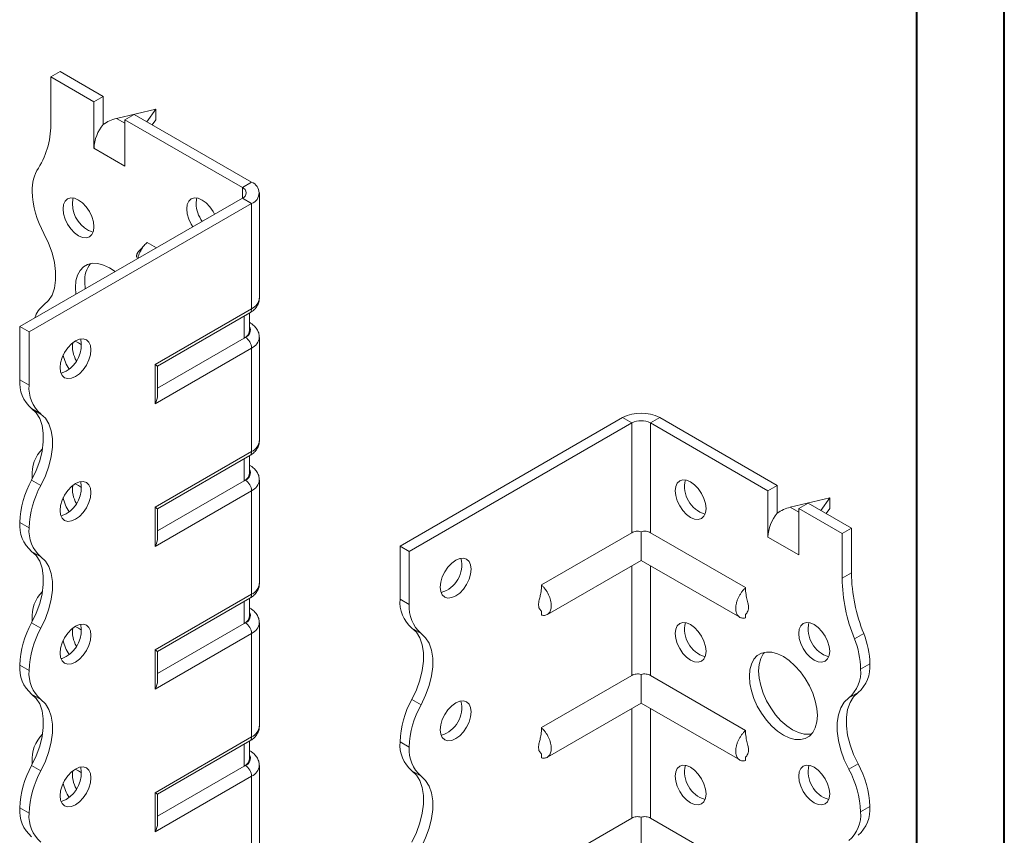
# Model space of a CAD drawing. Header units: millimetres. Extents: x 0 to 210, y 0 to 297.
# Tile 4 of 6: x 154 to 210, y 109 to 156. Entities that reach past the tile are written whole.
import ezdxf

# ---------------------------------------------------------------- set-up
doc = ezdxf.new("R2010")
doc.units = ezdxf.units.MM

msp = doc.modelspace()

# ---------------------------------------------------------------- linework, layer by layer
at = {"color": 7, "linetype": 'Continuous', "lineweight": 40}
for p, q in [((210.079, 0.215), (210.079, 297.215)), ((205.079, 5.215), (205.079, 292.215))]:
    msp.add_line(p, q, dxfattribs=at)
at = {"color": 7, "linetype": 'Continuous', "lineweight": 15}
for p, q in [((155.546, 152.567), (156.077, 152.873)), ((158.552, 151.444), (156.077, 152.873)), ((155.546, 152.567), (155.546, 150.003)), ((158.021, 151.138), (155.546, 152.567)), ((158.552, 151.444), (158.021, 151.138)), ((158.021, 148.484), (158.021, 151.138)), ((158.552, 149.851), (158.552, 151.444)), ((161.557, 150.729), (159.303, 150.194)), ((159.789, 150.117), (160.319, 150.423)), ((167.037, 146.546), (160.319, 150.423)), ((161.041, 150.007), (161.557, 150.729)), ((161.557, 150.729), (161.557, 150.117)), ((159.303, 150.194), (159.789, 149.913)), ((159.789, 147.464), (159.789, 150.117)), ((166.507, 146.239), (159.789, 150.117)), ((161.557, 150.117), (161.351, 149.828)), ((158.021, 148.484), (159.789, 147.464)), ((166.507, 146.239), (167.037, 146.546)), ((166.507, 146.239), (166.507, 145.627)), ((167.476, 139.911), (167.476, 145.933)), ((153.779, 138.279), (166.507, 145.627)), ((154.309, 137.973), (167.037, 145.321)), ((166.507, 145.627), (167.037, 145.321)), ((167.037, 139.299), (167.037, 145.321)), ((161.597, 142.793), (161.062, 143.102)), ((157.491, 140.829), (157.518, 140.438)), ((161.511, 136.109), (167.037, 139.299)), ((161.657, 136.024), (166.933, 139.07)), ((166.617, 137.628), (166.617, 138.888)), ((166.91, 138.036), (166.91, 139.057)), ((166.933, 138.507), (166.91, 138.52)), ((166.933, 138.507), (166.91, 138.518)), ((154.309, 137.973), (153.779, 138.279)), ((153.779, 135.238), (153.779, 138.279)), ((154.309, 134.932), (154.309, 137.973)), ((166.617, 137.628), (161.657, 134.764)), ((166.683, 137.666), (166.617, 137.628)), ((167.476, 131.746), (167.476, 137.666)), ((167.037, 137.053), (161.511, 133.863)), ((167.037, 131.134), (167.037, 137.053)), ((161.511, 133.863), (161.511, 136.109)), ((161.657, 134.356), (161.657, 136.024)), ((153.779, 135.238), (154.309, 134.932)), ((154.984, 133.28), (154.454, 133.586)), ((175.522, 125.727), (188.25, 133.075)), ((188.78, 132.769), (188.25, 133.075)), ((189.841, 132.769), (190.371, 133.075)), ((190.371, 133.075), (197.089, 129.197)), ((176.052, 125.421), (188.78, 132.769)), ((188.78, 132.769), (188.78, 126.488)), ((189.841, 126.488), (189.841, 132.769)), ((189.841, 132.769), (196.559, 128.891)), ((161.511, 127.943), (167.037, 131.134)), ((161.657, 127.859), (166.933, 130.905)), ((166.617, 129.462), (166.617, 130.722)), ((166.91, 129.87), (166.91, 130.891)), ((166.933, 130.342), (166.91, 130.355)), ((166.933, 130.342), (166.91, 130.353)), ((154.486, 129.703), (154.488, 129.568)), ((154.454, 129.503), (154.984, 129.197)), ((166.617, 129.462), (161.657, 126.599)), ((166.683, 129.5), (166.617, 129.462)), ((167.476, 123.58), (167.476, 129.5)), ((197.089, 129.197), (196.559, 128.891)), ((197.089, 127.604), (197.089, 129.197)), ((167.037, 128.888), (161.511, 125.698)), ((167.037, 122.968), (167.037, 128.888)), ((196.559, 126.237), (196.559, 128.891)), ((200.094, 128.482), (197.84, 127.946)), ((199.579, 127.76), (200.094, 128.482)), ((200.094, 128.482), (200.094, 127.87)), ((161.511, 125.698), (161.511, 127.943)), ((161.657, 126.191), (161.657, 127.859)), ((197.84, 127.946), (198.326, 127.666)), ((198.326, 127.87), (198.857, 128.176)), ((198.326, 125.216), (198.326, 127.87)), ((198.326, 127.87), (200.801, 126.441)), ((198.857, 128.176), (201.332, 126.748)), ((200.094, 127.87), (199.888, 127.581)), ((154.309, 126.766), (153.779, 127.072)), ((153.779, 127.072), (154.309, 126.766)), ((153.779, 127.072), (153.779, 127.072)), ((154.309, 126.766), (154.309, 126.766)), ((200.801, 126.441), (201.332, 126.748)), ((201.332, 126.748), (201.332, 124.184)), ((188.78, 126.488), (183.608, 123.502)), ((189.311, 126.542), (189.311, 124.905)), ((189.841, 126.488), (195.286, 123.345)), ((196.559, 126.237), (198.326, 125.216)), ((200.801, 126.441), (200.801, 123.878)), ((175.522, 125.727), (176.052, 125.421)), ((175.522, 122.686), (175.522, 125.727)), ((154.984, 125.115), (154.454, 125.421)), ((176.052, 122.379), (176.052, 125.421)), ((183.946, 121.808), (189.311, 124.905)), ((188.78, 124.599), (188.78, 118.323)), ((189.311, 124.905), (194.948, 121.65)), ((189.841, 118.323), (189.841, 124.599)), ((200.801, 123.878), (201.332, 124.184)), ((161.511, 119.778), (167.037, 122.968)), ((161.657, 119.693), (166.933, 122.739)), ((166.617, 121.297), (166.617, 122.557)), ((166.91, 121.705), (166.91, 122.726)), ((166.933, 122.176), (166.91, 122.189)), ((166.933, 122.176), (166.91, 122.187)), ((175.522, 122.686), (176.052, 122.379)), ((183.608, 121.996), (183.608, 121.774)), ((195.286, 121.834), (195.286, 121.617)), ((154.454, 121.338), (154.984, 121.032)), ((154.486, 121.538), (154.488, 121.403)), ((166.617, 121.297), (161.657, 118.434)), ((166.683, 121.335), (166.617, 121.297)), ((167.476, 115.415), (167.476, 121.335)), ((167.037, 120.723), (161.511, 117.532)), ((167.037, 114.803), (167.037, 120.723)), ((176.728, 120.728), (176.197, 121.034)), ((201.508, 120.414), (202.039, 120.72)), ((161.511, 117.532), (161.511, 119.778)), ((161.657, 118.025), (161.657, 119.693)), ((154.309, 118.601), (153.779, 118.907)), ((153.779, 118.906), (153.779, 118.907)), ((153.779, 118.906), (154.309, 118.6)), ((201.862, 118.685), (202.392, 118.991)), ((154.309, 118.6), (154.309, 118.601)), ((188.78, 118.323), (183.608, 115.337)), ((189.311, 118.377), (189.311, 116.739)), ((189.841, 118.323), (195.286, 115.18)), ((154.984, 116.95), (154.454, 117.256)), ((201.717, 117.339), (201.187, 117.033)), ((176.197, 116.951), (176.728, 116.645)), ((183.946, 113.642), (189.311, 116.739)), ((189.311, 116.739), (194.948, 113.485)), ((188.78, 116.433), (188.78, 110.157)), ((189.841, 110.157), (189.841, 116.433)), ((161.511, 111.613), (167.037, 114.803)), ((161.657, 111.528), (166.933, 114.574)), ((166.617, 113.131), (166.617, 114.391)), ((166.91, 113.54), (166.91, 114.56)), ((176.052, 114.214), (175.522, 114.52)), ((175.522, 114.519), (175.522, 114.52)), ((175.522, 114.519), (176.052, 114.213)), ((166.933, 114.011), (166.91, 114.024)), ((166.933, 114.011), (166.91, 114.022)), ((176.052, 114.213), (176.052, 114.214)), ((183.608, 113.831), (183.608, 113.608)), ((154.486, 113.372), (154.488, 113.238)), ((154.486, 113.372), (154.486, 113.372)), ((195.286, 113.668), (195.286, 113.451)), ((201.187, 112.95), (201.717, 113.256)), ((154.454, 113.173), (154.984, 112.866)), ((166.617, 113.131), (161.657, 110.268)), ((166.683, 113.17), (166.617, 113.131)), ((167.476, 107.25), (167.476, 113.17)), ((176.728, 112.563), (176.197, 112.869)), ((167.037, 112.557), (161.511, 109.367)), ((167.037, 106.637), (167.037, 112.557)), ((161.511, 109.367), (161.511, 111.613)), ((161.657, 109.86), (161.657, 111.528)), ((154.309, 110.435), (153.779, 110.741)), ((153.779, 110.741), (154.309, 110.435)), ((153.779, 110.741), (153.779, 110.741)), ((154.309, 110.435), (154.309, 110.435)), ((202.392, 110.826), (201.862, 110.52)), ((201.862, 110.519), (202.392, 110.825)), ((201.862, 110.52), (201.862, 110.519)), ((202.392, 110.826), (202.392, 110.825)), ((188.78, 110.157), (183.608, 107.171)), ((189.311, 110.212), (189.311, 108.574)), ((189.841, 110.157), (195.286, 107.014))]:
    msp.add_line(p, q, dxfattribs=at)
at = {"color": 7, "linetype": 'Continuous', "lineweight": 15, "flags": 128}
for points in [[(158.021, 143.993), (157.991, 144.275), (157.903, 144.572), (157.762, 144.864), (157.579, 145.132), (157.366, 145.357), (157.137, 145.524), (156.909, 145.621), (156.695, 145.642), (156.512, 145.586), (156.372, 145.456), (156.284, 145.26), (156.253, 145.014), (156.284, 144.732), (156.372, 144.435), (156.512, 144.142), (156.695, 143.875), (156.909, 143.649), (157.137, 143.483), (157.366, 143.385), (157.579, 143.364), (157.762, 143.421), (157.903, 143.551), (157.991, 143.746), (158.021, 143.993)], [(156.837, 145.637), (156.814, 145.567), (156.784, 145.32)], [(164.915, 144.709), (164.833, 144.865), (164.65, 145.133), (164.437, 145.358), (164.208, 145.525), (163.98, 145.622), (163.766, 145.643), (163.583, 145.587), (163.443, 145.456), (163.355, 145.261), (163.325, 145.014), (163.355, 144.733), (163.443, 144.436), (163.583, 144.143), (163.678, 143.994)], [(163.908, 145.637), (163.885, 145.567), (163.855, 145.32)], [(155.161, 139.52), (155.42, 139.766), (155.621, 140.088), (155.758, 140.479), (155.828, 140.929), (155.828, 141.425), (155.758, 141.954), (155.621, 142.503), (155.421, 143.058), (155.161, 143.603)], [(159.23, 141.426), (158.905, 141.646), (158.567, 141.806), (158.24, 141.894), (157.933, 141.906), (157.655, 141.842), (157.416, 141.703), (157.221, 141.495), (157.078, 141.223), (156.99, 140.896), (156.961, 140.523), (156.988, 140.132)], [(156.961, 137.463), (156.732, 137.296), (156.519, 137.071), (156.336, 136.803), (156.195, 136.51), (156.107, 136.213), (156.077, 135.932), (156.107, 135.685), (156.195, 135.49), (156.336, 135.359), (156.519, 135.303), (156.732, 135.324), (156.961, 135.421), (157.189, 135.588), (157.403, 135.813), (157.586, 136.081), (157.726, 136.374), (157.814, 136.671), (157.844, 136.952), (157.814, 137.199), (157.726, 137.394), (157.586, 137.524), (157.403, 137.581), (157.189, 137.56), (156.961, 137.463)], [(157.314, 137.236), (157.137, 137.359), (156.936, 137.448)], [(156.43, 135.727), (156.202, 135.63), (156.13, 135.615)], [(154.454, 133.586), (154.713, 133.341), (154.914, 133.018), (155.051, 132.627), (155.12, 132.178), (155.12, 131.682), (155.051, 131.152), (154.914, 130.603), (154.713, 130.049), (154.454, 129.503)], [(154.984, 129.197), (155.244, 129.742), (155.445, 130.297), (155.581, 130.846), (155.651, 131.376), (155.651, 131.872), (155.581, 132.321), (155.445, 132.712), (155.244, 133.035), (154.984, 133.28)], [(191.255, 128.89), (191.285, 129.137), (191.374, 129.332), (191.514, 129.462), (191.697, 129.519), (191.91, 129.498), (192.139, 129.401), (192.368, 129.234), (192.581, 129.009), (192.764, 128.741), (192.905, 128.448), (192.993, 128.151), (193.023, 127.87), (192.993, 127.623), (192.905, 127.428), (192.764, 127.297), (192.581, 127.241), (192.368, 127.262), (192.139, 127.359), (191.91, 127.526), (191.697, 127.751), (191.514, 128.019), (191.374, 128.311), (191.285, 128.609), (191.255, 128.89)], [(156.961, 129.297), (156.732, 129.13), (156.519, 128.905), (156.336, 128.637), (156.195, 128.345), (156.107, 128.048), (156.077, 127.766), (156.107, 127.52), (156.195, 127.324), (156.336, 127.194), (156.519, 127.137), (156.732, 127.159), (156.961, 127.256), (157.189, 127.423), (157.403, 127.648), (157.586, 127.916), (157.726, 128.208), (157.814, 128.505), (157.844, 128.787), (157.814, 129.034), (157.726, 129.229), (157.586, 129.359), (157.403, 129.416), (157.189, 129.395), (156.961, 129.297)], [(157.314, 129.071), (157.137, 129.193), (156.936, 129.283)], [(156.43, 127.562), (156.202, 127.465), (156.13, 127.449)], [(154.454, 125.421), (154.713, 125.176), (154.914, 124.853), (155.051, 124.462), (155.12, 124.013), (155.12, 123.516), (155.051, 122.987), (154.914, 122.438), (154.713, 121.883), (154.454, 121.338)], [(154.984, 121.032), (155.244, 121.577), (155.445, 122.131), (155.581, 122.681), (155.651, 123.21), (155.651, 123.706), (155.581, 124.156), (155.444, 124.547), (155.244, 124.869), (154.984, 125.115)], [(178.704, 124.91), (178.475, 124.744), (178.262, 124.518), (178.079, 124.251), (177.939, 123.958), (177.85, 123.661), (177.82, 123.379), (177.85, 123.133), (177.939, 122.937), (178.079, 122.807), (178.262, 122.751), (178.475, 122.772), (178.704, 122.869), (178.933, 123.036), (179.146, 123.261), (179.329, 123.529), (179.47, 123.821), (179.558, 124.118), (179.588, 124.4), (179.558, 124.647), (179.47, 124.842), (179.329, 124.972), (179.146, 125.029), (178.933, 125.008), (178.704, 124.91)], [(156.961, 121.132), (156.732, 120.965), (156.519, 120.74), (156.336, 120.472), (156.195, 120.18), (156.107, 119.882), (156.077, 119.601), (156.107, 119.354), (156.195, 119.159), (156.336, 119.029), (156.519, 118.972), (156.732, 118.993), (156.961, 119.09), (157.189, 119.257), (157.403, 119.482), (157.586, 119.75), (157.726, 120.043), (157.814, 120.34), (157.844, 120.621), (157.814, 120.868), (157.726, 121.063), (157.586, 121.194), (157.403, 121.25), (157.189, 121.229), (156.961, 121.132)], [(157.314, 120.905), (157.137, 121.028), (156.936, 121.117)], [(191.255, 120.725), (191.285, 120.972), (191.374, 121.167), (191.514, 121.297), (191.697, 121.354), (191.91, 121.332), (192.139, 121.235), (192.368, 121.068), (192.581, 120.843), (192.764, 120.575), (192.905, 120.283), (192.993, 119.986), (193.023, 119.704), (192.993, 119.457), (192.905, 119.262), (192.764, 119.132), (192.581, 119.075), (192.368, 119.097), (192.139, 119.194), (191.91, 119.361), (191.697, 119.586), (191.514, 119.854), (191.374, 120.146), (191.285, 120.443), (191.255, 120.725)], [(198.326, 120.725), (198.356, 120.972), (198.445, 121.167), (198.585, 121.298), (198.768, 121.354), (198.981, 121.333), (199.21, 121.236), (199.439, 121.069), (199.652, 120.844), (199.835, 120.576), (199.976, 120.284), (200.064, 119.986), (200.094, 119.705), (200.064, 119.458), (199.976, 119.263), (199.835, 119.133), (199.652, 119.076), (199.439, 119.097), (199.21, 119.195), (198.981, 119.361), (198.768, 119.586), (198.585, 119.854), (198.445, 120.147), (198.356, 120.444), (198.326, 120.725)], [(176.197, 116.951), (176.457, 117.496), (176.658, 118.051), (176.795, 118.6), (176.864, 119.129), (176.864, 119.625), (176.795, 120.075), (176.658, 120.466), (176.457, 120.789), (176.197, 121.034)], [(176.728, 116.645), (176.987, 117.19), (177.188, 117.745), (177.325, 118.294), (177.394, 118.823), (177.394, 119.319), (177.325, 119.769), (177.188, 120.16), (176.987, 120.482), (176.728, 120.728)], [(156.43, 119.397), (156.202, 119.299), (156.13, 119.284)], [(195.498, 118.276), (195.527, 118.648), (195.615, 118.976), (195.758, 119.248), (195.953, 119.456), (196.193, 119.595), (196.47, 119.659), (196.777, 119.647), (197.105, 119.559), (197.442, 119.398), (197.78, 119.169), (198.108, 118.879), (198.415, 118.536), (198.692, 118.152), (198.932, 117.736), (199.126, 117.304), (199.27, 116.866), (199.357, 116.437), (199.387, 116.03), (199.357, 115.658), (199.27, 115.33), (199.126, 115.058), (198.932, 114.85), (198.692, 114.711), (198.415, 114.647), (198.108, 114.659), (197.78, 114.747), (197.442, 114.908), (197.105, 115.137), (196.777, 115.427), (196.47, 115.77), (196.193, 116.154), (195.953, 116.57), (195.758, 117.002), (195.615, 117.44), (195.527, 117.869), (195.498, 118.276)], [(196.359, 119.643), (196.289, 119.554), (196.146, 119.282), (196.058, 118.955), (196.028, 118.582), (196.058, 118.175), (196.146, 117.746), (196.289, 117.309), (196.483, 116.876), (196.723, 116.461), (197.001, 116.076), (197.308, 115.733), (197.635, 115.443), (197.973, 115.214), (198.31, 115.053), (198.638, 114.965), (198.945, 114.953), (199.057, 114.969)], [(154.454, 117.256), (154.713, 117.01), (154.914, 116.688), (155.051, 116.297), (155.12, 115.847), (155.12, 115.351), (155.051, 114.821), (154.914, 114.272), (154.713, 113.718), (154.454, 113.173)], [(201.717, 117.339), (201.457, 117.094), (201.257, 116.771), (201.12, 116.38), (201.05, 115.93), (201.05, 115.434), (201.12, 114.905), (201.257, 114.355), (201.458, 113.801), (201.717, 113.256)], [(154.984, 112.866), (155.244, 113.412), (155.445, 113.966), (155.581, 114.515), (155.651, 115.045), (155.651, 115.541), (155.581, 115.99), (155.444, 116.382), (155.244, 116.704), (154.984, 116.95)], [(178.704, 116.745), (178.475, 116.578), (178.262, 116.353), (178.079, 116.085), (177.939, 115.793), (177.85, 115.496), (177.82, 115.214), (177.85, 114.967), (177.939, 114.772), (178.079, 114.642), (178.262, 114.585), (178.475, 114.606), (178.704, 114.704), (178.933, 114.87), (179.146, 115.095), (179.329, 115.363), (179.47, 115.656), (179.558, 115.953), (179.588, 116.235), (179.558, 116.481), (179.47, 116.677), (179.329, 116.807), (179.146, 116.863), (178.933, 116.842), (178.704, 116.745)], [(201.187, 112.95), (200.927, 113.495), (200.726, 114.049), (200.589, 114.599), (200.52, 115.128), (200.52, 115.624), (200.589, 116.074), (200.726, 116.465), (200.927, 116.787), (201.187, 117.033)], [(191.255, 112.559), (191.285, 112.806), (191.374, 113.001), (191.514, 113.132), (191.697, 113.188), (191.91, 113.167), (192.139, 113.07), (192.368, 112.903), (192.581, 112.678), (192.764, 112.41), (192.905, 112.118), (192.993, 111.82), (193.023, 111.539), (192.993, 111.292), (192.905, 111.097), (192.764, 110.967), (192.581, 110.91), (192.368, 110.931), (192.139, 111.028), (191.91, 111.195), (191.697, 111.42), (191.514, 111.688), (191.374, 111.981), (191.285, 112.278), (191.255, 112.559)], [(198.326, 112.56), (198.356, 112.807), (198.445, 113.002), (198.585, 113.132), (198.768, 113.189), (198.981, 113.168), (199.21, 113.07), (199.439, 112.904), (199.652, 112.679), (199.835, 112.411), (199.976, 112.118), (200.064, 111.821), (200.094, 111.54), (200.064, 111.293), (199.976, 111.098), (199.835, 110.967), (199.652, 110.911), (199.439, 110.932), (199.21, 111.029), (198.981, 111.196), (198.768, 111.421), (198.585, 111.689), (198.445, 111.981), (198.356, 112.278), (198.326, 112.56)], [(156.961, 112.966), (156.732, 112.8), (156.519, 112.575), (156.336, 112.307), (156.195, 112.014), (156.107, 111.717), (156.077, 111.435), (156.107, 111.189), (156.195, 110.994), (156.336, 110.863), (156.519, 110.807), (156.732, 110.828), (156.961, 110.925), (157.189, 111.092), (157.403, 111.317), (157.586, 111.585), (157.726, 111.877), (157.814, 112.174), (157.844, 112.456), (157.814, 112.703), (157.726, 112.898), (157.586, 113.028), (157.403, 113.085), (157.189, 113.064), (156.961, 112.966)], [(157.314, 112.74), (157.137, 112.862), (156.936, 112.952)], [(176.197, 108.786), (176.457, 109.331), (176.658, 109.885), (176.795, 110.435), (176.864, 110.964), (176.864, 111.46), (176.795, 111.91), (176.658, 112.301), (176.457, 112.623), (176.197, 112.869)], [(176.728, 108.48), (176.987, 109.025), (177.188, 109.579), (177.325, 110.128), (177.394, 110.658), (177.394, 111.154), (177.325, 111.604), (177.188, 111.995), (176.987, 112.317), (176.728, 112.563)], [(156.43, 111.231), (156.202, 111.134), (156.13, 111.118)]]:
    msp.add_lwpolyline(points, dxfattribs=at)
at = {"color": 7, "linetype": 'Continuous', "lineweight": 15}
for centre, radius, start, end in [((150.942, 149.815), 4.608, 327.7485, 2.3387), ((160.321, 148.378), 2.302, 140.2279, 177.3607), ((156.786, 146.127), 2.303, 147.7416, 182.2983), ((166.804, 145.933), 0.655, 290.7834, 69.2166), ((159.795, 146.199), 5.312, 181.7823, 209.2631), ((166.39, 145.933), 0.327, 290.7834, 69.2166), ((158.52, 145.323), 1.737, 180.0957, 251.4679), ((165.747, 145.404), 1.894, 182.5421, 215.6547), ((159.042, 140.928), 1.554, 141.763, 183.6629), ((166.726, 139.986), 0.754, 294.3747, 354.3052), ((156.101, 138.284), 1.553, 127.2348, 161.8283), ((166.792, 139.272), 0.246, 305.0133, 6.2988), ((166.41, 138.086), 0.503, 294.3747, 354.3052), ((166.534, 138.07), 0.431, 290.2669, 29.2057), ((155.559, 137.23), 1.737, 300.0962, 11.4726), ((166.269, 137.018), 0.768, 2.6055, 57.3945), ((166.74, 137.73), 0.738, 293.6701, 355.2737), ((158.378, 137.148), 1.589, 172.4911, 211.152), ((158.216, 136.97), 1.973, 188.6835, 214.8558), ((155.732, 135.073), 1.96, 175.1643, 229.312), ((156.262, 134.767), 1.96, 175.1643, 229.312), ((189.311, 131.028), 2.306, 62.6097, 117.3903), ((189.311, 131.745), 1.153, 62.6097, 117.3903), ((156.488, 129.86), 2.009, 134.7177, 184.4772), ((166.726, 131.821), 0.754, 294.3747, 354.3052), ((166.792, 131.106), 0.246, 305.0133, 6.2988), ((166.534, 129.905), 0.431, 290.2669, 29.2057), ((166.41, 129.92), 0.503, 294.3747, 354.3052), ((193.438, 129.129), 1.645, 166.5019, 253.4927), ((159.088, 126.907), 5.312, 150.7369, 178.2177), ((159.618, 126.601), 5.312, 150.7369, 178.2177), ((155.559, 129.065), 1.737, 300.0962, 11.4726), ((158.378, 128.982), 1.589, 172.4911, 211.152), ((166.269, 128.853), 0.768, 2.6055, 57.3945), ((166.74, 129.564), 0.738, 293.6701, 355.2737), ((158.216, 128.804), 1.973, 188.6835, 214.8558), ((198.858, 126.131), 2.302, 140.2279, 177.3607), ((155.73, 126.907), 1.959, 175.1625, 229.3233), ((156.261, 126.6), 1.959, 175.1625, 229.3233), ((177.406, 124.639), 1.645, 286.5073, 13.4981), ((210.558, 124.066), 9.758, 181.104, 201.9744), ((211.088, 124.372), 9.758, 181.104, 201.9744), ((166.726, 123.655), 0.754, 294.3747, 354.3052), ((156.488, 121.695), 2.009, 134.7177, 184.4772), ((166.792, 122.941), 0.246, 305.0133, 6.2988), ((177.475, 122.52), 1.96, 175.1643, 229.312), ((178.006, 122.214), 1.96, 175.1643, 229.312), ((166.41, 121.755), 0.503, 294.3747, 354.3052), ((166.534, 121.739), 0.431, 290.2669, 29.2057), ((159.088, 118.742), 5.312, 150.7369, 178.2177), ((155.559, 120.899), 1.737, 300.0962, 11.4726), ((166.269, 120.688), 0.768, 2.6055, 57.3945), ((166.74, 121.399), 0.738, 293.6701, 355.2737), ((193.438, 120.964), 1.645, 166.5019, 253.4927), ((200.509, 120.965), 1.645, 166.5019, 253.4927), ((159.618, 118.435), 5.312, 150.7369, 178.2177), ((158.378, 120.817), 1.589, 172.4911, 211.152), ((197.512, 118.894), 4.881, 1.1352, 21.9715), ((158.216, 120.639), 1.973, 188.6835, 214.8558), ((196.982, 118.588), 4.881, 1.1352, 21.9715), ((155.73, 118.741), 1.959, 175.1625, 229.3233), ((200.439, 118.825), 1.96, 310.688, 4.8357), ((156.261, 118.435), 1.959, 175.1625, 229.3233), ((199.909, 118.519), 1.96, 310.688, 4.8357), ((180.831, 114.355), 5.312, 150.7369, 178.2177), ((181.362, 114.049), 5.312, 150.7369, 178.2177), ((177.406, 116.474), 1.645, 286.5073, 13.4981), ((156.489, 113.529), 2.009, 134.7217, 184.4767), ((166.726, 115.49), 0.754, 294.3747, 354.3052), ((166.792, 114.776), 0.246, 305.0133, 6.2988), ((177.474, 114.354), 1.959, 175.1625, 229.3233), ((166.534, 113.574), 0.431, 290.2669, 29.2057), ((178.004, 114.048), 1.959, 175.1625, 229.3233), ((166.41, 113.59), 0.503, 294.3747, 354.3052), ((193.438, 112.799), 1.645, 166.5019, 253.4927), ((200.509, 112.799), 1.645, 166.5019, 253.4927), ((197.086, 110.661), 5.308, 1.7827, 29.2674), ((159.088, 110.576), 5.312, 150.7369, 178.2177), ((159.618, 110.27), 5.312, 150.7369, 178.2177), ((155.559, 112.734), 1.737, 300.0962, 11.4726), ((158.378, 112.652), 1.589, 172.4911, 211.152), ((166.269, 112.522), 0.768, 2.6055, 57.3945), ((166.74, 113.233), 0.738, 293.6701, 355.2737), ((196.556, 110.354), 5.308, 1.7827, 29.2674), ((158.216, 112.473), 1.973, 188.6835, 214.8558), ((155.73, 110.576), 1.959, 175.1625, 229.3233), ((156.261, 110.27), 1.959, 175.1625, 229.3233), ((199.909, 110.354), 1.96, 310.688, 4.8357), ((200.439, 110.66), 1.96, 310.688, 4.8357)]:
    msp.add_arc(centre, radius, start, end, dxfattribs=at)
for centre, major_axis, ratio, start_param, end_param in [((159.303, 148.969), (1.39, 0.796), 0.717477, 1.181016, 1.704614), ((161.157, 136.313), (0.5, -0.289), 0.00007, 0.000041, 0.785439), ((161.157, 134.067), (0.354, 0.612), 0.577335, 4.71243, 5.497828), ((161.157, 128.147), (0.5, -0.289), 0.00007, 0.000041, 0.785439), ((197.84, 126.722), (1.39, 0.796), 0.717477, 1.181016, 1.704614), ((161.157, 125.902), (0.354, 0.612), 0.577335, 4.71243, 5.497828), ((161.157, 119.982), (0.5, -0.289), 0.00007, 0.000041, 0.785439), ((161.157, 117.737), (0.354, 0.612), 0.577335, 4.71243, 5.497828), ((161.157, 111.817), (0.5, -0.289), 0.00007, 0.000041, 0.785439), ((161.157, 109.571), (0.354, 0.612), 0.577335, 4.71243, 5.497828)]:
    msp.add_ellipse(centre, major_axis=major_axis, ratio=ratio, start_param=start_param, end_param=end_param, dxfattribs=at)
for points, knots in [([(161.062, 143.102), (161.006, 143.046), (160.867, 142.909), (160.686, 142.629), (160.563, 142.36), (160.541, 142.216), (160.536, 142.18)], [0, 0, 0, 0, 0.225912, 0.558443, 0.890983, 1, 1, 1, 1]), ([(160.911, 142.955), (160.876, 142.912), (160.803, 142.824), (160.675, 142.706), (160.574, 142.598), (160.507, 142.496), (160.48, 142.434), (160.467, 142.393), (160.459, 142.355), (160.456, 142.32), (160.457, 142.289), (160.461, 142.263), (160.467, 142.244), (160.473, 142.242), (160.476, 142.241)], [0, 0, 0, 0, 0.171197, 0.3482817, 0.5987754, 0.7129066, 0.7565441, 0.7933595, 0.8257363, 0.8565305, 0.8885825, 0.9241166, 0.9613171, 1, 1, 1, 1]), ([(166.933, 139.07), (166.984, 139.102), (167.111, 139.182), (167.277, 139.343), (167.407, 139.555), (167.474, 139.749), (167.468, 139.868), (167.466, 139.908)], [0, 0, 0, 0, 0.165999, 0.419751, 0.657338, 0.886376, 1, 1, 1, 1]), ([(167.466, 137.669), (167.468, 137.713), (167.473, 137.839), (167.4, 138.036), (167.269, 138.242), (167.107, 138.398), (166.984, 138.475), (166.933, 138.507)], [0, 0, 0, 0, 0.1266907, 0.3616168, 0.5933847, 0.8345247, 1, 1, 1, 1]), ([(166.933, 130.905), (166.984, 130.936), (167.111, 131.016), (167.277, 131.177), (167.407, 131.39), (167.474, 131.584), (167.468, 131.703), (167.466, 131.742)], [0, 0, 0, 0, 0.165999, 0.419751, 0.657338, 0.886376, 1, 1, 1, 1]), ([(167.466, 129.504), (167.468, 129.548), (167.473, 129.673), (167.4, 129.871), (167.269, 130.077), (167.107, 130.233), (166.984, 130.31), (166.933, 130.342)], [0, 0, 0, 0, 0.126691, 0.361617, 0.593385, 0.834525, 1, 1, 1, 1]), ([(189.311, 126.542), (189.264, 126.557), (189.216, 126.566), (189.121, 126.574), (189.074, 126.573), (188.936, 126.557), (188.851, 126.529), (188.78, 126.488)], [0, 0, 0, 0, 0.25, 0.25, 0.5, 0.5, 1, 1, 1, 1]), ([(189.841, 126.488), (189.805, 126.509), (189.767, 126.526), (189.684, 126.553), (189.639, 126.562), (189.548, 126.573), (189.501, 126.574), (189.405, 126.566), (189.357, 126.557), (189.311, 126.542)], [0, 0, 0, 0, 0.25, 0.25, 0.5, 0.5, 0.75, 0.75, 1, 1, 1, 1]), ([(166.933, 122.739), (166.984, 122.771), (167.111, 122.851), (167.277, 123.012), (167.407, 123.224), (167.474, 123.419), (167.468, 123.537), (167.466, 123.577)], [0, 0, 0, 0, 0.165999, 0.419751, 0.657338, 0.886376, 1, 1, 1, 1]), ([(183.608, 121.774), (183.648, 121.763), (183.688, 121.758), (183.765, 121.755), (183.802, 121.758), (183.87, 121.773), (183.903, 121.785), (183.963, 121.817), (183.991, 121.837), (184.042, 121.885), (184.064, 121.913), (184.103, 121.976), (184.12, 122.011), (184.147, 122.088), (184.157, 122.129), (184.17, 122.216), (184.174, 122.263), (184.174, 122.36), (184.17, 122.41), (184.157, 122.513), (184.147, 122.566), (184.107, 122.727), (184.067, 122.836), (183.966, 123.049), (183.905, 123.151), (183.801, 123.294), (183.765, 123.34), (183.688, 123.425), (183.648, 123.465), (183.608, 123.502)], [0, 0, 0, 0, 0.0625, 0.0625, 0.125, 0.125, 0.1875, 0.1875, 0.25, 0.25, 0.3125, 0.3125, 0.375, 0.375, 0.4375, 0.4375, 0.5, 0.5, 0.5625, 0.5625, 0.625, 0.625, 0.75, 0.75, 0.875, 0.875, 0.9375, 0.9375, 1, 1, 1, 1]), ([(195.286, 123.345), (195.246, 123.308), (195.206, 123.268), (195.129, 123.183), (195.093, 123.137), (195.024, 123.043), (194.991, 122.994), (194.931, 122.892), (194.903, 122.839), (194.852, 122.733), (194.83, 122.679), (194.791, 122.572), (194.774, 122.517), (194.747, 122.41), (194.737, 122.357), (194.724, 122.254), (194.72, 122.203), (194.72, 122.058), (194.733, 121.969), (194.787, 121.816), (194.826, 121.752), (194.928, 121.656), (194.988, 121.624), (195.092, 121.601), (195.129, 121.598), (195.205, 121.601), (195.246, 121.606), (195.286, 121.617)], [0, 0, 0, 0, 0.0625, 0.0625, 0.125, 0.125, 0.1875, 0.1875, 0.25, 0.25, 0.3125, 0.3125, 0.375, 0.375, 0.4375, 0.4375, 0.5, 0.5, 0.625, 0.625, 0.75, 0.75, 0.875, 0.875, 0.9375, 0.9375, 1, 1, 1, 1]), ([(183.608, 123.298), (183.594, 123.181), (183.572, 122.982), (183.502, 122.743), (183.462, 122.565), (183.439, 122.413), (183.444, 122.279), (183.468, 122.19), (183.505, 122.109), (183.572, 122.045), (183.595, 122.001), (183.608, 121.978)], [0, 0, 0, 0, 0.183504, 0.31194, 0.386743, 0.467744, 0.560177, 0.6132, 0.6742, 0.824602, 1, 1, 1, 1]), ([(195.291, 121.823), (195.293, 121.823), (195.3, 121.824), (195.348, 121.883), (195.41, 121.986), (195.445, 122.097), (195.453, 122.199), (195.448, 122.315), (195.412, 122.513), (195.327, 122.795), (195.3, 123.019), (195.286, 123.141)], [0, 0, 0, 0, 0.08308, 0.205474, 0.329774, 0.435047, 0.48189, 0.527082, 0.637091, 0.80214, 1, 1, 1, 1]), ([(167.466, 121.338), (167.468, 121.382), (167.473, 121.508), (167.4, 121.706), (167.269, 121.912), (167.107, 122.067), (166.984, 122.145), (166.933, 122.176)], [0, 0, 0, 0, 0.126691, 0.361617, 0.593385, 0.834525, 1, 1, 1, 1]), ([(189.311, 118.377), (189.264, 118.391), (189.216, 118.401), (189.121, 118.409), (189.074, 118.408), (188.936, 118.392), (188.851, 118.364), (188.78, 118.323)], [0, 0, 0, 0, 0.25, 0.25, 0.5, 0.5, 1, 1, 1, 1]), ([(189.841, 118.323), (189.806, 118.343), (189.767, 118.36), (189.684, 118.387), (189.64, 118.397), (189.502, 118.413), (189.405, 118.406), (189.311, 118.377)], [0, 0, 0, 0, 0.25, 0.25, 0.5, 0.5, 1, 1, 1, 1]), ([(166.933, 114.574), (166.984, 114.605), (167.111, 114.685), (167.277, 114.847), (167.407, 115.059), (167.474, 115.253), (167.468, 115.372), (167.466, 115.411)], [0, 0, 0, 0, 0.165999, 0.419751, 0.657338, 0.886376, 1, 1, 1, 1]), ([(183.608, 115.133), (183.594, 115.016), (183.572, 114.817), (183.502, 114.578), (183.462, 114.399), (183.439, 114.247), (183.444, 114.114), (183.468, 114.024), (183.505, 113.943), (183.572, 113.88), (183.595, 113.836), (183.608, 113.812)], [0, 0, 0, 0, 0.183504, 0.31194, 0.386743, 0.467744, 0.560177, 0.6132, 0.6742, 0.824602, 1, 1, 1, 1]), ([(183.608, 113.608), (183.648, 113.598), (183.688, 113.592), (183.765, 113.59), (183.802, 113.593), (183.87, 113.608), (183.903, 113.619), (183.963, 113.651), (183.991, 113.672), (184.042, 113.72), (184.064, 113.747), (184.103, 113.81), (184.12, 113.846), (184.147, 113.922), (184.157, 113.963), (184.17, 114.051), (184.174, 114.097), (184.174, 114.194), (184.17, 114.244), (184.157, 114.347), (184.147, 114.401), (184.107, 114.562), (184.067, 114.67), (183.966, 114.884), (183.905, 114.986), (183.801, 115.129), (183.765, 115.174), (183.688, 115.26), (183.648, 115.299), (183.608, 115.337)], [0, 0, 0, 0, 0.0625, 0.0625, 0.125, 0.125, 0.1875, 0.1875, 0.25, 0.25, 0.3125, 0.3125, 0.375, 0.375, 0.4375, 0.4375, 0.5, 0.5, 0.5625, 0.5625, 0.625, 0.625, 0.75, 0.75, 0.875, 0.875, 0.9375, 0.9375, 1, 1, 1, 1]), ([(195.286, 115.18), (195.246, 115.142), (195.206, 115.103), (195.129, 115.018), (195.093, 114.972), (195.024, 114.878), (194.991, 114.828), (194.931, 114.727), (194.903, 114.674), (194.852, 114.568), (194.83, 114.514), (194.791, 114.406), (194.774, 114.351), (194.747, 114.244), (194.737, 114.192), (194.724, 114.089), (194.72, 114.038), (194.72, 113.892), (194.733, 113.804), (194.787, 113.65), (194.826, 113.587), (194.928, 113.49), (194.988, 113.458), (195.092, 113.436), (195.129, 113.433), (195.205, 113.435), (195.246, 113.441), (195.286, 113.451)], [0, 0, 0, 0, 0.0625, 0.0625, 0.125, 0.125, 0.1875, 0.1875, 0.25, 0.25, 0.3125, 0.3125, 0.375, 0.375, 0.4375, 0.4375, 0.5, 0.5, 0.625, 0.625, 0.75, 0.75, 0.875, 0.875, 0.9375, 0.9375, 1, 1, 1, 1]), ([(195.291, 113.658), (195.293, 113.658), (195.3, 113.658), (195.348, 113.718), (195.41, 113.821), (195.445, 113.931), (195.453, 114.033), (195.448, 114.149), (195.412, 114.347), (195.327, 114.629), (195.3, 114.853), (195.286, 114.976)], [0, 0, 0, 0, 0.08308, 0.205474, 0.329774, 0.435047, 0.48189, 0.527082, 0.637091, 0.80214, 1, 1, 1, 1]), ([(167.466, 113.173), (167.468, 113.217), (167.473, 113.342), (167.4, 113.54), (167.269, 113.746), (167.107, 113.902), (166.984, 113.979), (166.933, 114.011)], [0, 0, 0, 0, 0.126691, 0.361617, 0.593385, 0.834525, 1, 1, 1, 1]), ([(189.311, 110.212), (189.264, 110.226), (189.216, 110.235), (189.121, 110.243), (189.074, 110.242), (188.936, 110.226), (188.851, 110.198), (188.78, 110.157)], [0, 0, 0, 0, 0.25, 0.25, 0.5, 0.5, 1, 1, 1, 1]), ([(189.841, 110.157), (189.806, 110.178), (189.767, 110.195), (189.684, 110.222), (189.64, 110.232), (189.502, 110.248), (189.405, 110.241), (189.311, 110.212)], [0, 0, 0, 0, 0.25, 0.25, 0.5, 0.5, 1, 1, 1, 1])]:
    msp.add_open_spline(points, degree=3, knots=knots, dxfattribs=at)
for points in [[(183.608, 123.502), (183.608, 123.434), (183.608, 123.366), (183.608, 123.298)], [(195.286, 123.345), (195.286, 123.277), (195.286, 123.209), (195.286, 123.141)], [(183.608, 115.337), (183.608, 115.269), (183.608, 115.201), (183.608, 115.133)], [(195.286, 115.18), (195.286, 115.111), (195.286, 115.044), (195.286, 114.976)]]:
    msp.add_open_spline(points, degree=3, dxfattribs=at)

doc.saveas('drawing.dxf')
